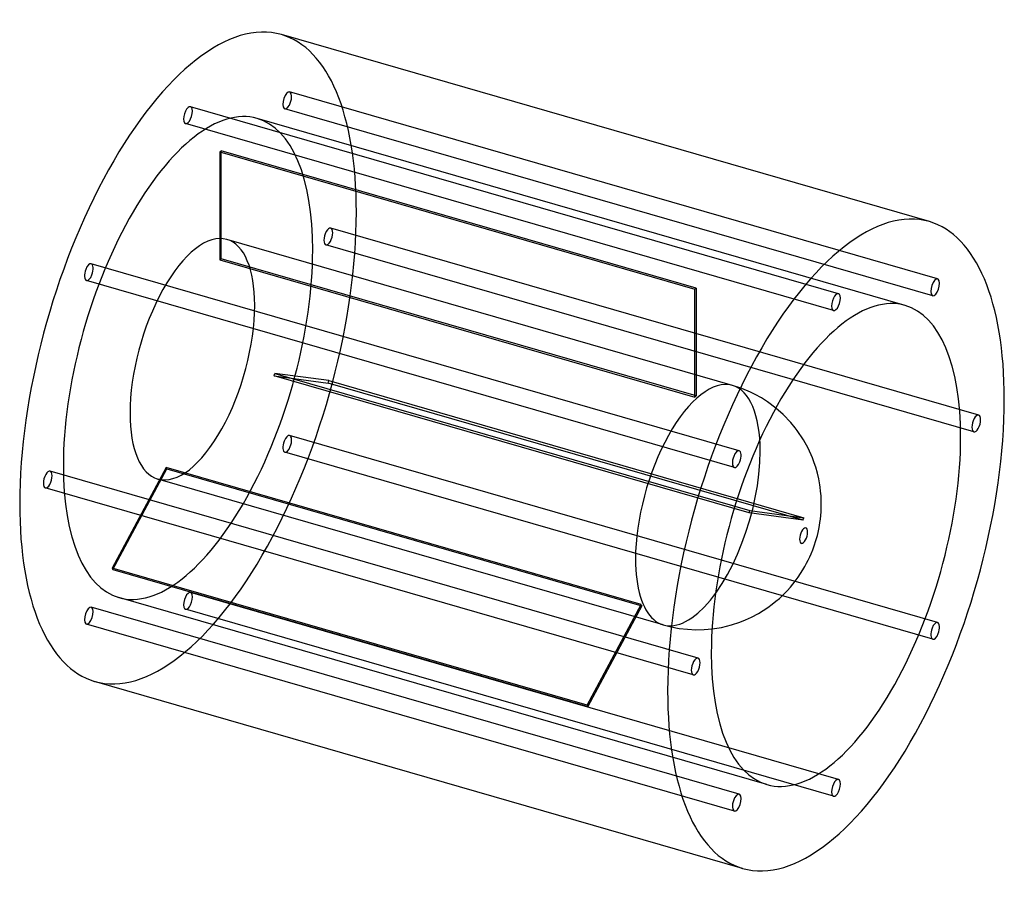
# Model space of a CAD drawing. Header units: millimetres. Extents: x -395 to 395, y -346 to 346.
import ezdxf

# ---------------------------------------------------------------- set-up
doc = ezdxf.new("R2010")
doc.units = ezdxf.units.MM
doc.layers.add('HIDDEN', color=7, linetype='Continuous')
doc.layers.add('THICK', color=7, linetype='Continuous')

msp = doc.modelspace()

# ---------------------------------------------------------------- linework, layer by layer
at = {"layer": 'HIDDEN'}
for p, q in [((341.3, 138.4), (-178.32, 288.4)), ((261.75, 126.58), (-257.87, 276.58)), ((337.42, 124.95), (-182.2, 274.95)), ((257.87, 113.13), (-261.75, 263.13)), ((315.28, 117.15), (-204.34, 267.15)), ((-234.33, 240.27), (-234.33, 153.67)), ((-234.33, 240.27), (146.72, 130.27)), ((-233.33, 154.53), (-233.33, 241.14)), ((147.72, 131.14), (-233.33, 241.14)), ((374.25, 29.15), (-145.37, 179.15)), ((176.78, 53.05), (-228.61, 170.08)), ((370.37, 15.7), (-149.25, 165.7)), ((182.2, 0.62), (-337.42, 150.62)), ((-234.33, 153.67), (146.72, 43.67)), ((147.72, 44.53), (-233.33, 154.53)), ((178.32, -12.83), (-341.3, 137.17)), ((146.72, 43.67), (146.72, 130.27)), ((147.72, 131.14), (147.72, 44.53)), ((190.27, -49.27), (-190.78, 60.73)), ((-190.78, 60.73), (-147.48, 54.93)), ((-190.28, 62.67), (190.77, -47.33)), ((-146.98, 56.86), (-190.28, 62.67)), ((-146.98, 56.86), (234.08, -53.14)), ((233.58, -55.07), (-147.48, 54.93)), ((184.19, 50.59), (176.77, 53.05)), ((191.17, 47.65), (184.19, 50.59)), ((194.9, 45.8), (191.17, 47.65)), ((200.05, 42.93), (194.9, 45.8)), ((204.98, 39.76), (200.05, 42.93)), ((211.53, 34.88), (204.98, 39.76)), ((341.3, -137.17), (-178.32, 12.83)), ((337.42, -150.62), (-182.2, -0.62)), ((149.25, -165.7), (-370.37, -15.7)), ((-277.38, -12.76), (-320.68, -93.57)), ((-320.18, -94.63), (-276.88, -13.83)), ((103.68, -122.76), (-277.38, -12.76)), ((-276.88, -13.83), (104.18, -123.83)), ((121.31, -139.1), (-284.08, -22.08)), ((145.37, -179.15), (-374.25, -29.15)), ((190.77, -47.33), (234.08, -53.14)), ((233.58, -55.07), (190.27, -49.27)), ((60.37, -203.57), (-320.68, -93.57)), ((-320.18, -94.63), (60.87, -204.63)), ((204.34, -267.15), (-315.28, -117.15)), ((261.75, -263.13), (-257.87, -113.13)), ((182.2, -274.95), (-337.42, -124.95)), ((60.37, -203.57), (103.68, -122.76)), ((104.18, -123.83), (60.87, -204.63)), ((257.87, -276.58), (-261.75, -126.58)), ((178.32, -288.4), (-341.3, -138.4)), ((121.31, -139.1), (127.63, -140.7)), ((127.63, -140.7), (134.03, -141.88)), ((134.03, -141.88), (140.62, -142.64)), ((140.62, -142.64), (147.39, -142.95)), ((147.39, -142.95), (153.98, -142.81)), ((153.98, -142.81), (160.4, -142.25))]:
    msp.add_line(p, q, dxfattribs=at)
for centre, major_axis, start_param, end_param in [((-259.81, 75), (74.88, 259.41), -0.982794, 0), ((-180.26, 281.68), (-1.94, -6.73), -3.141586, -0.197396), ((-180.26, 281.68), (-1.94, -6.73), 0.000007, 2.944197), ((-180.26, 281.68), (-1.94, -6.73), 2.944197, 3.141599), ((-259.81, 269.86), (-1.94, -6.73), -3.141586, -2.55359), ((-259.81, 269.86), (-1.94, -6.73), 0.588003, 3.141599), ((-259.81, 75), (-55.47, -192.15), -3.141592, -0.982794), ((-259.81, 269.86), (-1.94, -6.73), -2.55359, 0.000007), ((-180.26, 281.68), (-1.94, -6.73), -0.197396, 0.000007), ((-259.81, 269.86), (-1.94, -6.73), 0.000007, 0.588003), ((-259.81, 75), (-55.47, -192.15), 2.158799, 3.141593), ((-233.83, 67.5), (-55.47, -192.15), -2.55859, -2.54859), ((-259.81, 75), (74.88, 259.41), -3.141592, -0.982794), ((-256.34, 74), (27.74, 96.08), 0, 2.158799), ((-147.31, 172.43), (-1.94, -6.73), -3.141586, -0.982794), ((-147.31, 172.43), (-1.94, -6.73), 0.000007, 2.158799), ((-147.31, 172.43), (-1.94, -6.73), 2.158799, 3.141599), ((-256.34, 74), (27.74, 96.08), -0.982794, 0), ((-147.31, 172.43), (-1.94, -6.73), -0.982794, 0.000007), ((-259.81, 75), (-55.47, -192.15), 0, 2.158799), ((-339.36, 143.89), (-1.94, -6.73), -3.141586, -1.768192), ((-339.36, 143.89), (-1.94, -6.73), 1.373401, 3.141599), ((-233.83, 67.5), (-27.74, -96.08), -2.56359, -2.54359), ((-339.36, 143.89), (-1.94, -6.73), -1.768192, 0.000007), ((-339.36, 143.89), (-1.94, -6.73), 0.000007, 1.373401), ((147.22, -42.5), (55.47, 192.15), 0.583003, 0.593003), ((-256.34, 74), (27.74, 96.08), -3.141592, -0.982794), ((-233.83, 67.5), (-27.74, -96.08), 1.6252, 1.6452), ((-233.83, 67.5), (-55.47, -192.15), 1.6302, 1.6402), ((149.04, -43.02), (-27.74, -96.08), -3.141486, -0.982794), ((149.04, -43.02), (-27.74, -96.08), -3.141592, -3.141486), ((149.04, -43.02), (-27.74, -96.08), 2.158799, 3.141593), ((147.22, -42.5), (27.74, 96.08), 0.578002, 0.598003), ((-256.34, 74), (27.74, 96.08), 2.158799, 3.141593), ((-180.26, 6.11), (-1.94, -6.73), -1.768192, 0.000007), ((-180.26, 6.11), (-1.94, -6.73), -3.141586, -1.768192), ((-180.26, 6.11), (-1.94, -6.73), 1.373401, 3.141599), ((-180.26, 6.11), (-1.94, -6.73), 0.000007, 1.373401), ((149.04, -43.02), (-27.74, -96.08), 0.588003, 2.158799), ((-372.31, -22.43), (-1.94, -6.73), -3.141586, -0.982794), ((-372.31, -22.43), (-1.94, -6.73), 2.158799, 3.141599), ((-259.81, 75), (-55.47, -192.15), -0.982794, 0), ((-233.83, 67.5), (-27.74, -96.08), -0.469195, -0.449195), ((-372.31, -22.43), (-1.94, -6.73), 0.000007, 2.158799), ((-372.31, -22.43), (-1.94, -6.73), -0.982794, 0.000007), ((147.22, -42.5), (27.74, 96.08), -1.516393, -1.496392), ((147.22, -42.5), (55.47, 192.15), -1.511393, -1.501392), ((149.04, -43.02), (-27.74, -96.08), -0.982794, 0.588003), ((-233.83, 67.5), (-55.47, -192.15), -0.464195, -0.454195), ((-259.81, -119.86), (-1.94, -6.73), -2.55359, 0.000007), ((-259.81, -119.86), (-1.94, -6.73), -3.141586, -2.55359), ((-259.81, -119.86), (-1.94, -6.73), 0.588003, 3.141599), ((-339.36, -131.68), (-1.94, -6.73), -3.141586, -0.197396), ((-339.36, -131.68), (-1.94, -6.73), 0.000007, 2.944197), ((-339.36, -131.68), (-1.94, -6.73), 2.944197, 3.141599), ((-259.81, -119.86), (-1.94, -6.73), 0.000007, 0.588003), ((147.22, -42.5), (27.74, 96.08), 2.672398, 2.692398), ((-339.36, -131.68), (-1.94, -6.73), -0.197396, 0.000007), ((147.22, -42.5), (55.47, 192.15), 2.677398, 2.687398)]:
    msp.add_ellipse(centre, major_axis=major_axis, ratio=0.433013, start_param=start_param, end_param=end_param, dxfattribs=at)
at = {"layer": 'THICK'}
for p, q in [((334.69, 184.41), (-184.92, 334.41)), ((217.58, 29.55), (211.53, 34.88)), ((223.53, 23.29), (217.58, 29.55)), ((227.14, 18.95), (223.53, 23.29)), ((228.77, 16.76), (227.14, 18.95)), ((233.68, 9.46), (228.77, 16.76)), ((237.48, 2.57), (233.68, 9.46)), ((240.92, -5.12), (237.48, 2.57)), ((242.41, -9.02), (240.92, -5.12)), ((243.57, -12.57), (242.41, -9.02)), ((244.97, -17.49), (243.57, -12.57)), ((246.01, -22.04), (244.97, -17.49)), ((246.85, -26.75), (246.01, -22.04)), ((247.12, -28.58), (246.85, -26.75)), ((247.51, -31.87), (247.12, -28.58)), ((247.82, -35.47), (247.51, -31.87)), ((247.99, -38.89), (247.82, -35.47)), ((248.04, -42.16), (247.99, -38.89)), ((247.85, -48.47), (247.99, -45.38)), ((247.99, -45.38), (248.04, -42.16)), ((246.97, -56.87), (247.31, -54.3)), ((247.31, -54.3), (247.62, -51.45)), ((247.62, -51.45), (247.85, -48.47)), ((245.47, -64.86), (246.05, -62.18)), ((246.05, -62.18), (246.57, -59.38)), ((246.57, -59.38), (246.97, -56.87)), ((243.49, -72.27), (244.21, -69.82)), ((244.21, -69.82), (244.87, -67.36)), ((244.87, -67.36), (245.47, -64.86)), ((239.86, -82.17), (241.17, -78.93)), ((241.17, -78.93), (242.64, -74.86)), ((242.64, -74.86), (243.49, -72.27)), ((237.62, -87.06), (238.85, -84.46)), ((238.85, -84.46), (239.86, -82.17)), ((233.26, -95.04), (234.86, -92.31)), ((234.86, -92.31), (236.3, -89.66)), ((236.3, -89.66), (237.62, -87.06)), ((227.15, -104), (229.45, -100.87)), ((229.45, -100.87), (231.45, -97.93)), ((231.45, -97.93), (233.26, -95.04)), ((220.58, -111.75), (223.33, -108.7)), ((223.33, -108.7), (225.29, -106.37)), ((225.29, -106.37), (227.15, -104)), ((211.66, -120.14), (214.4, -117.78)), ((214.4, -117.78), (217.67, -114.72)), ((217.67, -114.72), (220.58, -111.75)), ((201.48, -127.56), (205.15, -125.11)), ((205.15, -125.11), (208.67, -122.53)), ((208.67, -122.53), (211.66, -120.14)), ((187.3, -135.04), (192.02, -132.86)), ((192.02, -132.86), (197.61, -129.9)), ((197.61, -129.9), (201.48, -127.56)), ((160.4, -142.25), (167.95, -141.04)), ((167.95, -141.04), (175.91, -139.09)), ((175.91, -139.09), (182.75, -136.85)), ((182.75, -136.85), (187.3, -135.04)), ((184.92, -334.41), (-334.69, -184.41))]:
    msp.add_line(p, q, dxfattribs=at)
for centre, major_axis, start_param, end_param in [((-259.81, 75), (74.88, 259.41), 0, 2.158799), ((259.81, -75), (-74.88, -259.41), -3.141592, -0.982794), ((259.81, -75), (-74.88, -259.41), 2.158799, 3.141593), ((339.36, 131.68), (1.94, 6.73), 0.000007, 2.944197), ((339.36, 131.68), (1.94, 6.73), -3.141586, -0.197396), ((339.36, 131.68), (1.94, 6.73), -0.197396, 0.000007), ((259.81, 119.86), (1.94, 6.73), 0.000007, 0.588003), ((259.81, 119.86), (1.94, 6.73), -2.55359, 0.000007), ((259.81, -75), (55.47, 192.15), 0, 2.158799), ((259.81, 119.86), (1.94, 6.73), 0.588003, 3.141599), ((339.36, 131.68), (1.94, 6.73), 2.944197, 3.141599), ((259.81, 119.86), (1.94, 6.73), -3.141586, -2.55359), ((259.81, -75), (55.47, 192.15), -0.982794, 0), ((259.81, -75), (-74.88, -259.41), 0, 2.158799), ((372.31, 22.43), (1.94, 6.73), 0.000007, 2.158799), ((372.31, 22.43), (1.94, 6.73), -3.141586, -0.982794), ((372.31, 22.43), (1.94, 6.73), -0.982794, 0.000007), ((372.31, 22.43), (1.94, 6.73), 2.158799, 3.141599), ((259.81, -75), (55.47, 192.15), -3.141592, -0.982794), ((180.26, -6.11), (1.94, 6.73), 0.000007, 1.373401), ((180.26, -6.11), (1.94, 6.73), -1.768192, 0.000007), ((180.26, -6.11), (1.94, 6.73), 1.373401, 3.141599), ((180.26, -6.11), (1.94, 6.73), -3.141586, -1.768192), ((-259.81, 75), (74.88, 259.41), 2.158799, 3.141593), ((233.83, -67.5), (-1.78, -6.17), 2.158799, 5.300392), ((233.83, -67.5), (-1.78, -6.17), -0.982794, 2.158799), ((339.36, -143.89), (1.94, 6.73), 1.373401, 3.141599), ((339.36, -143.89), (1.94, 6.73), 0.000007, 1.373401), ((339.36, -143.89), (1.94, 6.73), -1.768192, 0.000007), ((339.36, -143.89), (1.94, 6.73), -3.141586, -1.768192), ((147.31, -172.43), (1.94, 6.73), 0.000007, 2.158799), ((147.31, -172.43), (1.94, 6.73), -0.982794, 0.000007), ((259.81, -75), (55.47, 192.15), 2.158799, 3.141593), ((147.31, -172.43), (1.94, 6.73), -3.141586, -0.982794), ((147.31, -172.43), (1.94, 6.73), 2.158799, 3.141599), ((259.81, -75), (-74.88, -259.41), -0.982794, 0), ((259.81, -269.86), (1.94, 6.73), 0.588003, 3.141599), ((259.81, -269.86), (1.94, 6.73), 0.000007, 0.588003), ((259.81, -269.86), (1.94, 6.73), -2.55359, 0.000007), ((180.26, -281.68), (1.94, 6.73), 0.000007, 2.944197), ((180.26, -281.68), (1.94, 6.73), -3.141586, -0.197396), ((180.26, -281.68), (1.94, 6.73), -0.197396, 0.000007), ((259.81, -269.86), (1.94, 6.73), -3.141586, -2.55359), ((180.26, -281.68), (1.94, 6.73), 2.944197, 3.141599)]:
    msp.add_ellipse(centre, major_axis=major_axis, ratio=0.433013, start_param=start_param, end_param=end_param, dxfattribs=at)

doc.saveas('drawing.dxf')
